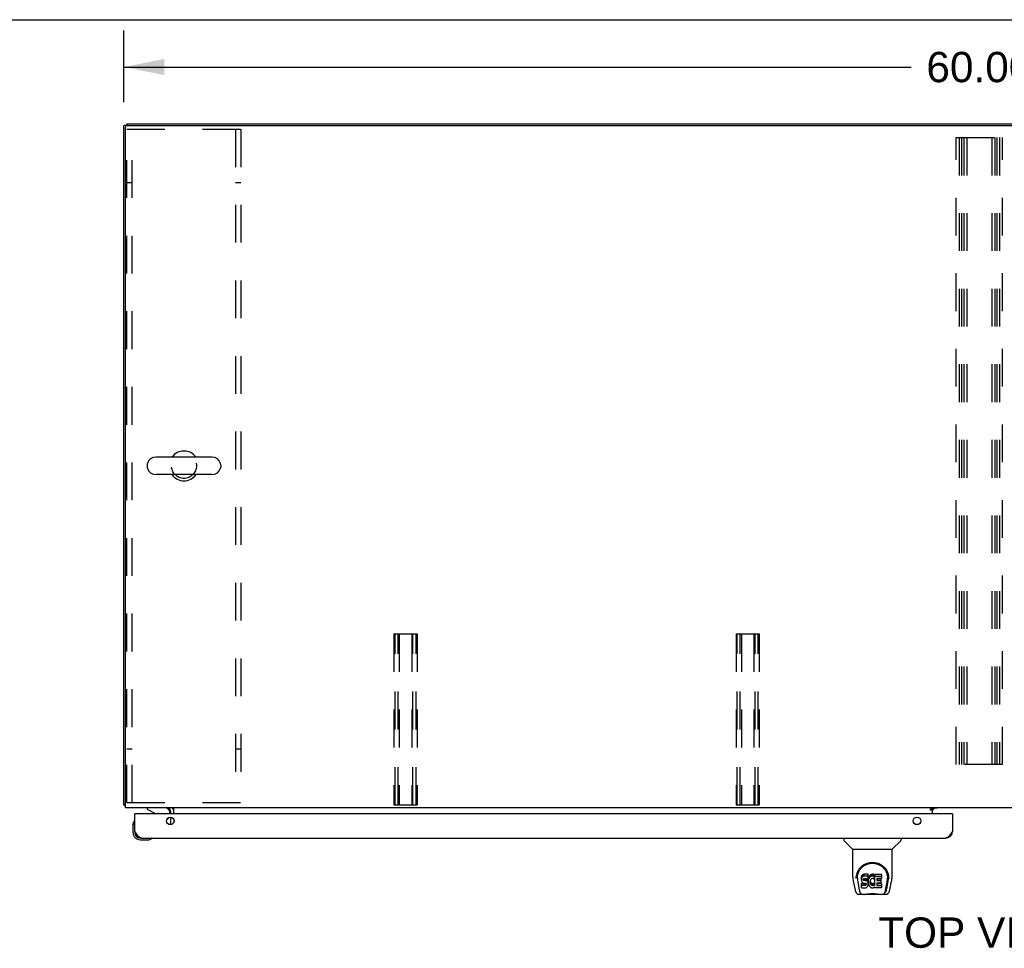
# Model space of a CAD drawing. Header units: inches. Extents: x 0 to 241, y 0 to 156.
# Tile 13 of 17: x 45 to 80, y 123 to 156. Entities that reach past the tile are written whole.
import ezdxf

# ---------------------------------------------------------------- set-up
doc = ezdxf.new("R2010")
doc.units = ezdxf.units.IN
doc.header["$LTSCALE"] = 13.26
doc.header["$MEASUREMENT"] = 0
doc.linetypes.add('HIDDEN', pattern=[0.2, 0.1, -0.1])
doc.layers.get('0').update_dxf_attribs({"linetype": 'CONTINUOUS'})
for name, color, linetype in [('02___PRT_ALL_AXES', 7, 'CONTINUOUS'), ('DEFAULT_2', 8, 'HIDDEN'), ('DIMENSIONS', 7, 'CONTINUOUS')]:
    doc.layers.add(name, color=color, linetype=linetype)
doc.styles.get("Standard").update_dxf_attribs({"font": 'arial.ttf'})
doc.dimstyles.new('DIMSTYLE_1', dxfattribs={"dimtxt": 1.063636, "dimasz": 1.418182, "dimexe": 0.09, "dimexo": 0.07, "dimgap": 0.0375, "dimtad": 0, "dimtih": 1, "dimtoh": 1, "dimzin": 4, "dimdsep": 46, "dimtxsty": 'Standard', "dimblk": '_FILLED', "dimblk1": '_FILLED', "dimblk2": '_FILLED', "dimcen": 0.09, "dimazin": 1, "dimtfac": 1, "dimtdec": 3, "dimtofl": 0, "dimtmove": 0, "dimatfit": 3, "dimldrblk": '_FILLED', "dimfxl": 1, "dimtolj": 1, "dimtzin": 4, "dimarcsym": 0})

# ---------------------------------------------------------------- blocks, each defined once
blk = doc.blocks.new('_FILLED')
at = {"color": 0, "linetype": 'ByBlock'}
blk.add_solid([(0, 0), (-1, 0.2), (-1, -0.2)], dxfattribs=at)
blk = doc.blocks.new('*D1')
at = {"layer": 'DIMENSIONS', "color": 2, "linetype": 'Continuous'}
for p, q in [((48.893, 153.106), (48.893, 155.615)), ((108.893, 153.221), (108.893, 155.615)), ((48.893, 154.338), (76.503, 154.338)), ((108.893, 154.338), (81.284, 154.338))]:
    blk.add_line(p, q, dxfattribs=at)
at = {"layer": 'DIMENSIONS', "color": 2, "linetype": 'Continuous', "xscale": 1.4181818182, "yscale": 1.4181818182, "zscale": 1.4181818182, "rotation": 180}
blk.add_blockref('_FILLED', (48.893, 154.338), dxfattribs=at)
at = {"layer": 'DIMENSIONS', "color": 2, "linetype": 'Continuous', "xscale": 1.4181818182, "yscale": 1.4181818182, "zscale": 1.4181818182}
blk.add_blockref('_FILLED', (108.893, 154.338), dxfattribs=at)
at = {"layer": 'DIMENSIONS', "color": 2, "linetype": 'Continuous', "insert": (78.893, 154.87), "char_height": 1.0636, "width": 3.7168, "attachment_point": 2, "line_spacing_factor": 0.9}
blk.add_mtext('60.00', dxfattribs=at)

msp = doc.modelspace()

# ---------------------------------------------------------------- linework, layer by layer
at = {"color": 7, "linetype": 'Continuous'}
for p, q in [((0, 156), (241.091, 156)), ((48.997, 152.291), (48.893, 152.291)), ((48.997, 152.343), (48.997, 152.29)), ((48.997, 152.343), (108.789, 152.343)), ((51.985, 140.649), (50.01, 140.649)), ((49.71, 140.386), (49.71, 140.299)), ((52.285, 140.386), (52.285, 140.299)), ((51.985, 140.037), (50.01, 140.037)), ((48.945, 128.447), (48.893, 128.447)), ((49.288, 128.139), (49.268, 128.139)), ((49.71, 128.343), (49.71, 128.304)), ((49.71, 128.304), (49.948, 128.166)), ((50.497, 128.139), (50.497, 128.186)), ((77.247, 128.308), (77.179, 128.308)), ((77.247, 128.261), (77.319, 128.332)), ((77.247, 128.263), (77.247, 128.308)), ((77.936, 128.139), (77.956, 128.139)), ((49.208, 127.744), (49.211, 127.782)), ((49.255, 127.88), (49.253, 127.873)), ((50.387, 127.912), (50.468, 127.992)), ((49.208, 127.744), (49.208, 127.488)), ((49.268, 127.531), (49.268, 127.488)), ((49.471, 127.225), (49.728, 127.225)), ((49.857, 127.27), (49.863, 127.271)), ((74.139, 127.285), (74.139, 127.222)), ((74.449, 126.897), (74.151, 127.194)), ((75.838, 126.897), (76.136, 127.194)), ((76.147, 127.285), (76.147, 127.222)), ((74.454, 126.891), (75.832, 126.891)), ((74.454, 125.919), (74.454, 126.891)), ((75.832, 125.92), (75.832, 126.891)), ((74.469, 125.776), (74.535, 125.471)), ((74.58, 125.95), (74.578, 125.887)), ((74.616, 125.877), (74.616, 125.854)), ((74.626, 125.756), (74.683, 125.463)), ((74.759, 125.923), (74.757, 125.899)), ((74.757, 125.832), (74.757, 125.899)), ((74.759, 125.856), (74.757, 125.832)), ((74.757, 125.832), (74.758, 125.808)), ((74.758, 125.808), (74.762, 125.785)), ((74.764, 125.946), (74.759, 125.923)), ((74.759, 125.856), (74.759, 125.923)), ((74.764, 125.879), (74.759, 125.856)), ((74.762, 125.785), (74.77, 125.763)), ((74.773, 125.969), (74.764, 125.946)), ((74.764, 125.879), (74.764, 125.946)), ((74.773, 125.902), (74.764, 125.879)), ((74.77, 125.763), (74.783, 125.742)), ((74.787, 125.988), (74.773, 125.969)), ((74.773, 125.902), (74.773, 125.969)), ((74.787, 125.921), (74.773, 125.902)), ((74.783, 125.742), (74.799, 125.725)), ((74.796, 125.996), (74.787, 125.988)), ((74.787, 125.921), (74.787, 125.988)), ((74.796, 125.929), (74.787, 125.921)), ((74.805, 126.003), (74.796, 125.996)), ((74.796, 125.929), (74.796, 125.996)), ((74.805, 125.936), (74.796, 125.929)), ((74.799, 125.725), (74.819, 125.712)), ((74.827, 126.012), (74.805, 126.003)), ((74.805, 125.936), (74.805, 126.003)), ((74.827, 125.946), (74.805, 125.936)), ((74.819, 125.712), (74.83, 125.708)), ((74.85, 126.02), (74.827, 126.012)), ((74.827, 125.946), (74.827, 126.012)), ((74.85, 125.953), (74.827, 125.946)), ((74.828, 125.82), (74.829, 125.836)), ((74.829, 125.813), (74.828, 125.82)), ((74.829, 125.836), (74.831, 125.851)), ((74.829, 125.813), (74.829, 125.836)), ((74.831, 125.806), (74.829, 125.813)), ((74.83, 125.708), (74.842, 125.706)), ((74.831, 125.851), (74.834, 125.857)), ((74.831, 125.806), (74.831, 125.851)), ((74.836, 125.8), (74.831, 125.806)), ((74.834, 125.857), (74.84, 125.862)), ((74.836, 125.8), (74.836, 125.859)), ((74.842, 125.795), (74.836, 125.8)), ((74.84, 125.862), (74.854, 125.867)), ((74.842, 125.862), (74.841, 125.863)), ((74.856, 125.858), (74.842, 125.862)), ((74.842, 125.795), (74.842, 125.862)), ((74.856, 125.791), (74.842, 125.795)), ((74.842, 125.706), (74.89, 125.705)), ((74.99, 126.02), (74.85, 126.02)), ((74.85, 125.953), (74.85, 126.02)), ((74.99, 125.953), (74.85, 125.953)), ((74.854, 125.867), (74.869, 125.868)), ((74.88, 125.859), (74.856, 125.858)), ((74.856, 125.791), (74.856, 125.858)), ((74.88, 125.792), (74.856, 125.791)), ((74.869, 125.868), (74.982, 125.868)), ((74.904, 125.858), (74.88, 125.859)), ((74.88, 125.792), (74.88, 125.859)), ((74.904, 125.791), (74.88, 125.792)), ((74.89, 125.705), (74.897, 125.705)), ((74.897, 125.705), (74.904, 125.702)), ((74.928, 125.853), (74.904, 125.858)), ((74.904, 125.791), (74.904, 125.858)), ((74.928, 125.786), (74.904, 125.791)), ((74.904, 125.702), (74.91, 125.698)), ((74.939, 125.848), (74.928, 125.853)), ((74.928, 125.786), (74.928, 125.853)), ((74.939, 125.781), (74.928, 125.786)), ((74.949, 125.841), (74.939, 125.848)), ((74.939, 125.781), (74.939, 125.848)), ((74.949, 125.774), (74.939, 125.781)), ((74.966, 125.824), (74.949, 125.841)), ((74.949, 125.774), (74.949, 125.841)), ((74.966, 125.757), (74.949, 125.774)), ((74.979, 125.804), (74.966, 125.824)), ((74.966, 125.757), (74.966, 125.824)), ((74.979, 125.737), (74.966, 125.757)), ((74.988, 125.782), (74.979, 125.804)), ((74.979, 125.737), (74.979, 125.804)), ((74.988, 125.715), (74.979, 125.737)), ((74.982, 125.868), (74.988, 125.868)), ((74.988, 125.868), (74.989, 125.874)), ((74.989, 125.778), (74.988, 125.782)), ((74.988, 125.715), (74.988, 125.782)), ((74.995, 125.692), (74.988, 125.715)), ((74.989, 125.874), (74.991, 125.886)), ((74.994, 125.856), (74.989, 125.811)), ((74.989, 125.745), (74.989, 125.811)), ((74.994, 125.789), (74.989, 125.745)), ((74.989, 125.745), (74.99, 125.722)), ((74.992, 125.977), (74.99, 126.02)), ((74.99, 125.953), (74.99, 126.02)), ((74.992, 125.91), (74.99, 125.953)), ((74.99, 125.722), (74.993, 125.7)), ((74.991, 125.886), (74.992, 125.91)), ((74.992, 125.91), (74.992, 125.977)), ((74.993, 125.7), (74.998, 125.678)), ((74.998, 125.878), (74.994, 125.856)), ((74.994, 125.789), (74.994, 125.856)), ((74.998, 125.811), (74.994, 125.789)), ((75.004, 125.899), (74.998, 125.878)), ((74.998, 125.811), (74.998, 125.878)), ((75.004, 125.832), (74.998, 125.811)), ((75.013, 125.92), (75.004, 125.899)), ((75.004, 125.832), (75.004, 125.899)), ((75.013, 125.853), (75.004, 125.832)), ((75.024, 125.939), (75.013, 125.92)), ((75.013, 125.853), (75.013, 125.92)), ((75.024, 125.872), (75.013, 125.853)), ((75.036, 125.957), (75.024, 125.939)), ((75.024, 125.872), (75.024, 125.939)), ((75.036, 125.891), (75.024, 125.872)), ((75.051, 125.974), (75.036, 125.957)), ((75.036, 125.891), (75.036, 125.957)), ((75.051, 125.907), (75.036, 125.891)), ((75.068, 125.989), (75.051, 125.974)), ((75.051, 125.907), (75.051, 125.974)), ((75.068, 125.923), (75.051, 125.907)), ((75.06, 125.76), (75.059, 125.733)), ((75.059, 125.733), (75.06, 125.72)), ((75.063, 125.787), (75.06, 125.76)), ((75.06, 125.72), (75.06, 125.76)), ((75.06, 125.72), (75.063, 125.707)), ((75.062, 125.78), (75.063, 125.774)), ((75.067, 125.8), (75.063, 125.787)), ((75.063, 125.774), (75.073, 125.749)), ((75.063, 125.707), (75.063, 125.774)), ((75.063, 125.707), (75.073, 125.682)), ((75.072, 125.812), (75.067, 125.8)), ((75.086, 126.002), (75.068, 125.989)), ((75.068, 125.923), (75.068, 125.989)), ((75.086, 125.936), (75.068, 125.923)), ((75.087, 125.835), (75.072, 125.812)), ((75.073, 125.749), (75.087, 125.726)), ((75.073, 125.682), (75.073, 125.749)), ((75.106, 126.011), (75.086, 126.002)), ((75.086, 125.936), (75.086, 126.002)), ((75.106, 125.944), (75.086, 125.936)), ((75.095, 125.845), (75.087, 125.835)), ((75.087, 125.726), (75.095, 125.716)), ((75.087, 125.659), (75.087, 125.726)), ((75.105, 125.853), (75.095, 125.845)), ((75.095, 125.716), (75.106, 125.707)), ((75.095, 125.649), (75.095, 125.716)), ((75.13, 125.863), (75.105, 125.853)), ((75.128, 126.016), (75.106, 126.011)), ((75.106, 125.944), (75.106, 126.011)), ((75.128, 125.949), (75.106, 125.944)), ((75.106, 125.707), (75.117, 125.7)), ((75.106, 125.64), (75.106, 125.707)), ((75.117, 125.7), (75.129, 125.695)), ((75.117, 125.633), (75.117, 125.7)), ((75.15, 126.018), (75.128, 126.016)), ((75.128, 125.949), (75.128, 126.016)), ((75.15, 125.952), (75.128, 125.949)), ((75.143, 125.866), (75.13, 125.863)), ((75.157, 125.866), (75.143, 125.866)), ((75.15, 126.018), (75.173, 126.018)), ((75.15, 125.952), (75.15, 126.018)), ((75.173, 125.951), (75.15, 125.952)), ((75.17, 125.863), (75.157, 125.866)), ((75.182, 125.858), (75.17, 125.863)), ((75.184, 126.016), (75.173, 126.018)), ((75.173, 125.951), (75.173, 126.018)), ((75.184, 125.949), (75.173, 125.951)), ((75.182, 125.698), (75.194, 125.704)), ((75.194, 126.013), (75.184, 126.016)), ((75.184, 125.949), (75.184, 126.016)), ((75.194, 125.946), (75.184, 125.949)), ((75.214, 125.929), (75.188, 125.861)), ((75.213, 126.001), (75.194, 126.013)), ((75.194, 125.946), (75.194, 126.013)), ((75.213, 125.934), (75.194, 125.946)), ((75.194, 125.704), (75.205, 125.711)), ((75.194, 125.637), (75.194, 125.704)), ((75.205, 125.711), (75.205, 125.644)), ((75.211, 125.71), (75.223, 125.693)), ((75.213, 126.001), (75.213, 125.934)), ((75.215, 125.997), (75.215, 125.93)), ((75.223, 126.018), (75.46, 126.018)), ((75.223, 125.626), (75.223, 126.018)), ((75.223, 125.951), (75.46, 125.951)), ((75.293, 125.863), (75.293, 125.796)), ((75.294, 125.705), (75.294, 125.627)), ((75.46, 125.868), (75.298, 125.868)), ((75.298, 125.858), (75.429, 125.858)), ((75.298, 125.791), (75.429, 125.791)), ((75.429, 125.709), (75.299, 125.709)), ((75.433, 125.854), (75.433, 125.714)), ((75.464, 126.013), (75.464, 125.872)), ((75.604, 125.463), (75.66, 125.753)), ((75.645, 125.499), (75.698, 125.769)), ((75.661, 125.753), (75.661, 125.757)), ((75.707, 125.95), (75.708, 125.887)), ((75.714, 125.864), (75.714, 125.865)), ((75.752, 125.471), (75.817, 125.776)), ((74.7, 125.395), (74.693, 125.395)), ((74.699, 125.399), (74.702, 125.389)), ((74.703, 125.389), (74.702, 125.389)), ((74.76, 125.546), (74.76, 125.688)), ((74.823, 125.693), (74.764, 125.693)), ((74.764, 125.626), (74.764, 125.693)), ((74.823, 125.626), (74.764, 125.626)), ((74.765, 125.542), (74.909, 125.542)), ((74.884, 125.693), (74.823, 125.693)), ((74.823, 125.626), (74.823, 125.693)), ((74.884, 125.627), (74.823, 125.626)), ((74.9, 125.695), (74.884, 125.693)), ((74.884, 125.627), (74.884, 125.693)), ((74.9, 125.628), (74.884, 125.627)), ((74.906, 125.698), (74.9, 125.695)), ((74.9, 125.628), (74.9, 125.695)), ((74.906, 125.631), (74.9, 125.628)), ((74.908, 125.7), (74.906, 125.698)), ((74.906, 125.631), (74.906, 125.698)), ((74.911, 125.636), (74.906, 125.631)), ((74.909, 125.542), (74.921, 125.543)), ((74.91, 125.698), (74.915, 125.692)), ((74.911, 125.636), (74.911, 125.696)), ((74.921, 125.648), (74.911, 125.636)), ((74.915, 125.692), (74.922, 125.678)), ((74.921, 125.648), (74.921, 125.68)), ((74.923, 125.655), (74.921, 125.648)), ((74.921, 125.543), (74.932, 125.547)), ((74.922, 125.678), (74.924, 125.663)), ((74.923, 125.655), (74.923, 125.668)), ((74.924, 125.663), (74.923, 125.655)), ((74.932, 125.547), (74.952, 125.561)), ((74.952, 125.561), (74.969, 125.578)), ((74.969, 125.578), (74.975, 125.588)), ((74.975, 125.588), (74.981, 125.599)), ((74.981, 125.599), (74.989, 125.621)), ((74.989, 125.621), (74.995, 125.644)), ((74.997, 125.668), (74.995, 125.692)), ((74.995, 125.644), (74.997, 125.668)), ((74.997, 125.668), (74.997, 125.683)), ((74.998, 125.678), (75.005, 125.657)), ((75.005, 125.657), (75.026, 125.618)), ((75.026, 125.618), (75.039, 125.6)), ((75.039, 125.6), (75.054, 125.583)), ((75.054, 125.583), (75.07, 125.568)), ((75.07, 125.568), (75.088, 125.554)), ((75.073, 125.682), (75.087, 125.659)), ((75.087, 125.659), (75.095, 125.649)), ((75.088, 125.554), (75.098, 125.549)), ((75.095, 125.649), (75.106, 125.64)), ((75.098, 125.549), (75.108, 125.545)), ((75.106, 125.64), (75.117, 125.633)), ((75.108, 125.545), (75.13, 125.54)), ((75.117, 125.633), (75.129, 125.628)), ((75.129, 125.695), (75.142, 125.693)), ((75.129, 125.628), (75.129, 125.695)), ((75.129, 125.628), (75.142, 125.626)), ((75.13, 125.54), (75.152, 125.537)), ((75.142, 125.693), (75.156, 125.692)), ((75.142, 125.626), (75.142, 125.693)), ((75.142, 125.626), (75.156, 125.625)), ((75.152, 125.537), (75.174, 125.54)), ((75.156, 125.692), (75.169, 125.694)), ((75.156, 125.625), (75.156, 125.692)), ((75.156, 125.625), (75.169, 125.627)), ((75.169, 125.694), (75.182, 125.698)), ((75.169, 125.627), (75.169, 125.694)), ((75.169, 125.627), (75.182, 125.631)), ((75.174, 125.54), (75.195, 125.547)), ((75.182, 125.631), (75.182, 125.698)), ((75.182, 125.631), (75.194, 125.637)), ((75.194, 125.637), (75.205, 125.644)), ((75.195, 125.547), (75.214, 125.559)), ((75.211, 125.643), (75.223, 125.626)), ((75.225, 125.559), (75.214, 125.559)), ((75.214, 125.559), (75.214, 125.559)), ((75.225, 125.546), (75.225, 125.559)), ((75.461, 125.542), (75.229, 125.542)), ((75.299, 125.689), (75.461, 125.689)), ((75.299, 125.623), (75.461, 125.623)), ((75.465, 125.685), (75.465, 125.546)), ((75.584, 125.389), (75.588, 125.399)), ((75.584, 125.389), (75.584, 125.389)), ((75.593, 125.395), (75.586, 125.395)), ((74.658, 125.316), (74.86, 125.316)), ((74.745, 125.316), (74.744, 125.316)), ((75.437, 125.304), (74.85, 125.304)), ((75.427, 125.316), (75.628, 125.316)), ((75.543, 125.316), (75.542, 125.316))]:
    msp.add_line(p, q, dxfattribs=at)
at = {"color": 3, "linetype": 'Continuous'}
for p, q in [((48.893, 128.447), (48.893, 152.291)), ((49.008, 152.291), (108.779, 152.291)), ((48.945, 128.343), (48.945, 152.228)), ((108.841, 128.343), (48.945, 128.343)), ((49.268, 127.531), (49.268, 128.139)), ((77.936, 128.139), (49.288, 128.139)), ((50.539, 128.139), (50.539, 128.2)), ((50.643, 128.139), (50.643, 128.343)), ((77.179, 128.313), (77.247, 128.313)), ((77.179, 128.263), (77.179, 128.313)), ((77.247, 128.263), (77.179, 128.263)), ((77.247, 128.313), (77.247, 128.343)), ((77.419, 128.332), (77.247, 128.332)), ((77.247, 128.139), (77.247, 128.263)), ((77.956, 128.139), (77.956, 127.531)), ((50.539, 127.757), (50.539, 128.02)), ((50.643, 127.934), (50.643, 127.843)), ((49.515, 127.285), (77.709, 127.285))]:
    msp.add_line(p, q, dxfattribs=at)
for points in [[(48.945, 128.427), (48.945, 128.427), (48.941, 128.428), (48.937, 128.429), (48.933, 128.43), (48.929, 128.431), (48.925, 128.432), (48.921, 128.433), (48.917, 128.433), (48.914, 128.434), (48.911, 128.435), (48.908, 128.435), (48.905, 128.436), (48.902, 128.437), (48.9, 128.438), (48.898, 128.439), (48.897, 128.44), (48.896, 128.441), (48.895, 128.443), (48.894, 128.444), (48.893, 128.445), (48.893, 128.447)], [(49.515, 127.285), (49.505, 127.285), (49.494, 127.287), (49.484, 127.289), (49.474, 127.293), (49.463, 127.298), (49.453, 127.304), (49.443, 127.31), (49.433, 127.318), (49.422, 127.326), (49.412, 127.336), (49.402, 127.346), (49.392, 127.357), (49.381, 127.369), (49.371, 127.381), (49.361, 127.394), (49.351, 127.408), (49.34, 127.422), (49.33, 127.437), (49.32, 127.452), (49.309, 127.467), (49.299, 127.483), (49.289, 127.499), (49.279, 127.515), (49.268, 127.531)], [(77.956, 127.531), (77.946, 127.515), (77.935, 127.499), (77.925, 127.483), (77.915, 127.467), (77.904, 127.452), (77.894, 127.437), (77.884, 127.422), (77.874, 127.408), (77.863, 127.394), (77.853, 127.381), (77.843, 127.369), (77.833, 127.357), (77.822, 127.346), (77.812, 127.336), (77.802, 127.326), (77.792, 127.318), (77.781, 127.31), (77.771, 127.304), (77.761, 127.298), (77.75, 127.293), (77.74, 127.289), (77.73, 127.287), (77.72, 127.285), (77.709, 127.285)]]:
    msp.add_lwpolyline(points, dxfattribs=at)
at = {"color": 7, "linetype": 'Continuous'}
for points in [[(74.573, 125.877), (74.575, 125.92), (74.583, 125.972), (74.594, 126.021), (74.61, 126.067), (74.628, 126.11), (74.65, 126.151), (74.674, 126.189), (74.701, 126.225), (74.731, 126.259), (74.763, 126.289), (74.797, 126.318), (74.834, 126.344), (74.873, 126.367), (74.914, 126.387), (74.957, 126.404), (75.001, 126.417), (75.047, 126.427), (75.094, 126.433), (75.141, 126.435), (75.189, 126.433), (75.236, 126.427), (75.282, 126.418), (75.326, 126.405), (75.369, 126.388), (75.41, 126.369), (75.45, 126.346), (75.486, 126.32), (75.521, 126.292), (75.553, 126.261), (75.583, 126.228), (75.61, 126.193), (75.635, 126.154), (75.657, 126.114), (75.675, 126.071), (75.691, 126.025), (75.703, 125.977), (75.711, 125.925), (75.714, 125.877)], [(74.904, 126.347), (74.92, 126.354), (74.935, 126.362), (74.951, 126.368), (74.967, 126.374), (74.983, 126.379), (74.999, 126.384), (75.015, 126.388), (75.031, 126.392), (75.047, 126.395), (75.063, 126.398), (75.079, 126.4), (75.095, 126.402), (75.111, 126.403), (75.127, 126.404), (75.143, 126.404), (75.159, 126.404), (75.174, 126.403), (75.19, 126.402), (75.206, 126.4), (75.222, 126.398), (75.238, 126.396), (75.254, 126.392), (75.27, 126.389), (75.286, 126.385), (75.302, 126.38), (75.318, 126.374), (75.334, 126.368), (75.35, 126.362), (75.366, 126.355)], [(74.616, 125.877), (74.617, 125.897), (74.618, 125.922), (74.621, 125.946), (74.625, 125.97), (74.629, 125.993), (74.635, 126.016), (74.642, 126.039), (74.649, 126.061), (74.658, 126.083), (74.667, 126.104), (74.678, 126.124), (74.689, 126.144), (74.7, 126.162), (74.712, 126.18), (74.725, 126.198), (74.738, 126.214), (74.752, 126.23), (74.766, 126.245), (74.78, 126.259), (74.795, 126.273), (74.81, 126.285), (74.825, 126.297), (74.841, 126.309), (74.856, 126.319), (74.872, 126.329), (74.888, 126.338), (74.904, 126.347)], [(75.366, 126.355), (75.382, 126.347), (75.398, 126.339), (75.414, 126.329), (75.43, 126.32), (75.445, 126.309), (75.461, 126.298), (75.476, 126.286), (75.491, 126.273), (75.506, 126.26), (75.52, 126.246), (75.534, 126.231), (75.548, 126.215), (75.561, 126.198), (75.574, 126.181), (75.586, 126.163), (75.598, 126.144), (75.609, 126.124), (75.619, 126.104), (75.628, 126.083), (75.637, 126.061), (75.645, 126.039), (75.652, 126.017), (75.657, 125.993), (75.662, 125.97), (75.666, 125.946), (75.668, 125.922), (75.67, 125.898), (75.67, 125.877)], [(74.454, 125.919), (74.455, 125.892), (74.458, 125.85), (74.463, 125.808), (74.469, 125.776)], [(74.572, 125.864), (74.572, 125.869), (74.573, 125.877)], [(74.616, 125.854), (74.617, 125.838), (74.618, 125.81), (74.621, 125.781), (74.626, 125.756)], [(75.661, 125.757), (75.662, 125.76), (75.662, 125.763), (75.663, 125.766), (75.663, 125.769), (75.664, 125.772), (75.664, 125.776), (75.665, 125.779), (75.665, 125.782), (75.666, 125.786), (75.666, 125.79), (75.667, 125.793), (75.667, 125.797), (75.668, 125.801), (75.668, 125.805), (75.668, 125.81), (75.669, 125.814), (75.669, 125.818), (75.669, 125.823), (75.67, 125.827), (75.67, 125.832), (75.67, 125.837), (75.67, 125.842), (75.67, 125.847), (75.67, 125.852), (75.67, 125.877)], [(75.714, 125.877), (75.714, 125.87), (75.714, 125.865)], [(75.817, 125.776), (75.823, 125.807), (75.829, 125.85), (75.832, 125.892), (75.832, 125.92)], [(74.535, 125.471), (74.538, 125.456), (74.543, 125.435), (74.549, 125.416), (74.556, 125.4), (74.562, 125.385), (74.57, 125.372), (74.578, 125.36), (74.587, 125.348), (74.598, 125.338), (74.611, 125.33), (74.624, 125.323), (74.639, 125.318), (74.655, 125.316), (74.658, 125.316)], [(74.683, 125.463), (74.685, 125.452), (74.688, 125.438), (74.692, 125.425), (74.695, 125.412), (74.699, 125.399)], [(74.703, 125.389), (74.708, 125.376), (74.714, 125.364), (74.72, 125.353), (74.727, 125.344), (74.735, 125.336), (74.743, 125.329), (74.752, 125.323), (74.761, 125.319), (74.771, 125.317), (74.779, 125.316)], [(74.764, 125.693), (74.764, 125.693), (74.763, 125.692), (74.763, 125.692), (74.762, 125.692), (74.762, 125.692), (74.762, 125.692), (74.761, 125.691), (74.761, 125.691), (74.761, 125.691), (74.76, 125.69), (74.76, 125.69), (74.76, 125.689), (74.76, 125.689), (74.76, 125.688)], [(74.764, 125.626), (74.764, 125.626), (74.763, 125.626), (74.763, 125.626), (74.762, 125.625), (74.762, 125.625), (74.762, 125.625), (74.761, 125.625), (74.761, 125.624), (74.761, 125.624), (74.76, 125.623), (74.76, 125.623), (74.76, 125.622), (74.76, 125.622), (74.76, 125.621)], [(75.508, 125.316), (75.515, 125.317), (75.525, 125.319), (75.535, 125.323), (75.544, 125.329), (75.552, 125.336), (75.559, 125.344), (75.566, 125.353), (75.573, 125.364), (75.579, 125.376), (75.584, 125.389)], [(75.588, 125.399), (75.592, 125.412), (75.595, 125.425), (75.598, 125.438), (75.601, 125.452), (75.604, 125.463)], [(75.628, 125.316), (75.643, 125.317), (75.656, 125.321), (75.669, 125.326), (75.68, 125.332), (75.691, 125.34), (75.7, 125.349), (75.708, 125.359), (75.716, 125.37), (75.722, 125.381), (75.729, 125.394), (75.734, 125.408), (75.74, 125.423), (75.745, 125.44), (75.749, 125.459), (75.752, 125.471)], [(74.86, 125.316), (74.88, 125.317), (74.902, 125.318), (74.926, 125.321), (74.95, 125.323), (74.976, 125.326), (75.003, 125.329), (75.03, 125.332), (75.059, 125.334), (75.088, 125.336), (75.117, 125.337), (75.146, 125.337), (75.175, 125.337), (75.204, 125.335), (75.233, 125.334), (75.261, 125.331), (75.288, 125.329), (75.314, 125.326), (75.339, 125.323), (75.363, 125.32), (75.385, 125.318), (75.407, 125.317), (75.427, 125.316)], [(74.86, 125.316), (74.882, 125.317), (74.909, 125.318), (74.936, 125.321), (74.964, 125.324), (74.993, 125.327), (75.022, 125.329), (75.052, 125.332), (75.082, 125.334), (75.112, 125.335), (75.143, 125.335), (75.173, 125.335), (75.204, 125.334), (75.234, 125.332), (75.264, 125.33), (75.293, 125.327), (75.35, 125.321)], [(75.35, 125.321), (75.378, 125.319), (75.404, 125.317), (75.427, 125.316)]]:
    msp.add_lwpolyline(points, dxfattribs=at)
at = {"color": 3, "linetype": 'Continuous'}
for centre in [(50.518, 127.889), (76.706, 127.889)]:
    msp.add_circle(centre, 0.133, dxfattribs=at)
for centre, radius, start, end in [((49.008, 152.228), 0.0625, 90, 180), ((49.288, 128.119), 0.02, 90, 180), ((50.397, 128.2), 0.142, 0, 90), ((77.297, 128.293), 0.05, 128.7209, 174.7059), ((77.936, 128.119), 0.02, 0, 90), ((49.515, 127.531), 0.246, 180, 270), ((77.709, 127.531), 0.246, 270, 360)]:
    msp.add_arc(centre, radius, start, end, dxfattribs=at)
at = {"color": 7, "linetype": 'Continuous'}
for centre, radius, start, end in [((50.01, 140.343), 0.306, 90, 164.3697), ((50.997, 140.343), 0.523, 35.8102, 144.1898), ((51.985, 140.343), 0.306, 15.6303, 90), ((49.854, 140.386), 0.144, 164.3697, 180), ((49.854, 140.299), 0.144, 180, 195.6303), ((50.01, 140.343), 0.306, 195.6303, 270), ((51.985, 140.343), 0.306, 270, 344.3697), ((52.141, 140.386), 0.144, 0, 15.6303), ((52.141, 140.299), 0.144, 344.3697, 360), ((50.997, 140.343), 0.523, 215.8091, 324.1909), ((49.898, 128.079), 0.1, 36.5468, 59.908), ((50.34, 128.186), 0.157, 0, 90), ((50.397, 128.2), 0.246, 0, 35.3312), ((49.458, 127.744), 0.25, 149.1101, 180), ((49.257, 127.865), 0.015, 96.3796, 149.1101), ((49.253, 127.865), 0.015, 0, 83.6204), ((50.397, 128.063), 0.1, 315, 332.9732), ((49.471, 127.488), 0.263, 180, 270), ((49.471, 127.488), 0.203, 180, 270), ((49.728, 127.475), 0.25, 270, 300.8899), ((49.848, 127.27), 0.015, 6.3796, 90), ((49.848, 127.273), 0.015, 300.8899, 353.6204), ((74.179, 127.222), 0.0394, 180, 225), ((76.108, 127.222), 0.0394, 315, 360), ((74.463, 126.911), 0.0197, 225, 270), ((75.824, 126.911), 0.0197, 270, 315), ((74.85, 125.324), 0.0197, 203.607, 270), ((75.437, 125.324), 0.0197, 270, 336.393)]:
    msp.add_arc(centre, radius, start, end, dxfattribs=at)
for centre, major_axis, ratio, start_param, end_param in [((75.143, 125.877), (0, 0.565), 0.999848, 1.129542, 1.553352), ((75.143, 125.877), (0, 0.565), 0.999848, 4.519536, 5.157611), ((75.184, 125.862), (0, 0.00448), 1, -3.557718, -1.937287), ((75.208, 125.708), (0.00448, 0), 1, 1.570796, 2.222579), ((75.208, 125.708), (0, 0.00448), 1, -0.975826, 0), ((75.21, 125.997), (0.00448, 0), 1, 0.003891, 0.905353), ((75.21, 125.93), (0, 0.00448), 1, 4.345898, 5.617742), ((75.298, 125.863), (0, 0.00448), 1, 0, 1.570796), ((75.298, 125.863), (0, 0.00448), 1, -4.712389, -3.141593), ((75.298, 125.796), (0, 0.00448), 1, -4.712389, -3.141593), ((75.299, 125.705), (0, 0.00448), 1, 0, 1.570796), ((75.429, 125.854), (0.00448, 0), 1, 0, 1.570796), ((75.429, 125.787), (0.00448, 0), 1, 0, 1.570796), ((75.429, 125.714), (0.00448, 0), 1, -1.570796, 0), ((75.46, 126.013), (0, 0.00448), 1, -1.570796, 0), ((75.46, 125.946), (0, 0.00448), 1, -1.570796, 0), ((75.46, 125.872), (0, 0.00448), 1, -3.141593, -1.570796), ((74.765, 125.546), (0.00483, 0), 1, 3.141593, 4.712389), ((75.208, 125.641), (0.00448, 0), 1, 0.594971, 2.222579), ((75.229, 125.546), (0.00448, 0), 1, -3.141593, -1.570796), ((75.299, 125.694), (0, 0.00448), 1, -4.712389, -3.141593), ((75.299, 125.627), (0, 0.00448), 1, -4.712389, -3.141593), ((75.461, 125.685), (0.00448, 0), 1, 0, 1.570796), ((75.461, 125.618), (0.00448, 0), 1, 0, 1.570796), ((75.461, 125.546), (0.00448, 0), 1, -1.570796, 0), ((75.587, 125.749), (-0.007, 0.354), 0.213027, -3.145575, -2.360177)]:
    msp.add_ellipse(centre, major_axis=major_axis, ratio=ratio, start_param=start_param, end_param=end_param, dxfattribs=at)
at = {"layer": '02___PRT_ALL_AXES', "color": 3, "linetype": 'Continuous'}
msp.add_line((77.419, 128.332), (77.419, 128.343), dxfattribs=at)
at = {"layer": '02___PRT_ALL_AXES', "color": 8, "linetype": 'HIDDEN'}
msp.add_circle((50.997, 140.343), 0.438, dxfattribs=at)
at = {"layer": 'DEFAULT_2', "color": 8, "linetype": 'HIDDEN'}
for p, q in [((48.997, 128.53), (48.997, 152.155)), ((48.997, 152.155), (52.997, 152.155)), ((49.184, 128.53), (49.184, 152.155)), ((52.81, 152.155), (52.81, 128.53)), ((52.997, 152.155), (52.997, 128.53)), ((78.081, 129.864), (78.081, 151.864)), ((78.081, 151.864), (79.706, 151.864)), ((78.185, 151.864), (78.185, 129.864)), ((78.262, 151.864), (78.262, 129.864)), ((78.352, 151.864), (78.352, 129.864)), ((78.456, 151.864), (78.456, 129.864)), ((79.331, 151.864), (79.331, 129.864)), ((79.435, 151.864), (79.435, 129.864)), ((79.512, 151.864), (79.512, 129.864)), ((79.602, 151.864), (79.602, 129.864)), ((79.706, 129.864), (79.706, 151.864)), ((49.184, 150.28), (48.997, 150.28)), ((52.997, 150.28), (52.81, 150.28)), ((58.362, 134.447), (58.362, 128.447)), ((58.362, 134.447), (59.175, 134.447)), ((58.402, 128.447), (58.402, 134.447)), ((58.51, 128.447), (58.51, 134.447)), ((58.55, 134.447), (58.55, 128.447)), ((58.987, 134.447), (58.987, 128.447)), ((59.027, 128.447), (59.027, 134.447)), ((59.135, 128.447), (59.135, 134.447)), ((59.175, 134.447), (59.175, 128.447)), ((70.362, 134.447), (70.362, 128.447)), ((70.362, 134.447), (71.175, 134.447)), ((70.402, 128.447), (70.402, 134.447)), ((70.51, 128.447), (70.51, 134.447)), ((70.55, 134.447), (70.55, 128.447)), ((70.987, 134.447), (70.987, 128.447)), ((71.027, 128.447), (71.027, 134.447)), ((71.135, 128.447), (71.135, 134.447)), ((71.175, 134.447), (71.175, 128.447)), ((49.184, 130.405), (48.997, 130.405)), ((52.997, 130.405), (52.81, 130.405)), ((79.706, 129.864), (78.081, 129.864)), ((48.997, 128.53), (52.997, 128.53)), ((58.362, 128.447), (59.175, 128.447)), ((70.362, 128.447), (71.175, 128.447))]:
    msp.add_line(p, q, dxfattribs=at)

# ---------------------------------------------------------------- texts
at = {"layer": 'DIMENSIONS', "color": 2, "linetype": 'Continuous', "insert": (78.978, 124.5), "char_height": 1.0636, "width": 7.24775, "attachment_point": 2, "line_spacing_factor": 0.9}
msp.add_mtext('TOP VIEW', dxfattribs=at)

# ---------------------------------------------------------------- dimensions: what is measured, and where the dimension line sits
at = {"layer": 'DIMENSIONS', "color": 2, "linetype": 'Continuous'}
dim = msp.add_linear_dim(base=(108.893, 154.338), p1=(48.893, 155.685), p2=(108.893, 155.685), dimstyle='DIMSTYLE_1', dxfattribs=at)
dim.commit()
dim.dimension.update_dxf_attribs({"geometry": '*D1', "text_midpoint": (78.885, 154.332), "dimtype": 160})

doc.saveas('drawing.dxf')
